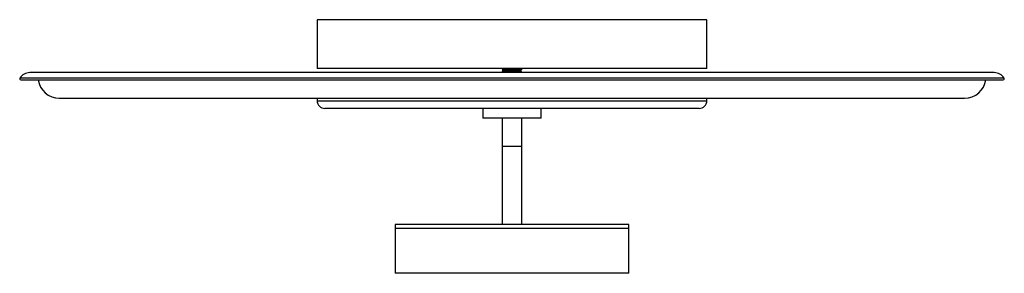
# Paper-space layout '_Superior' of a CAD drawing. Header units: millimetres. Extents: x -40 to 465, y -1108 to -978.
import ezdxf

# ---------------------------------------------------------------- set-up
doc = ezdxf.new("R2010")
doc.units = ezdxf.units.MM

psp = doc.layouts.new('_Superior')

# ---------------------------------------------------------------- linework, layer by layer
at = {"color": 7, "linetype": 'Continuous', "lineweight": 25}
for p, q in [((112.79, -978.5), (112.79, -1003.5)), ((312.79, -978.5), (112.79, -978.5)), ((312.79, -1003.5), (312.79, -978.5)), ((312.79, -1003.5), (112.79, -1003.5)), ((207.79, -1003.5), (207.79, -1003.86)), ((207.79, -1004.47), (207.79, -1004.56)), ((207.79, -1005.17), (207.79, -1005.26)), ((208.17, -1004.08), (208.17, -1004.25)), ((208.17, -1004.78), (208.17, -1004.95)), ((217.37, -1003.71), (217.74, -1003.5)), ((217.38, -1003.92), (217.38, -1003.74)), ((217.74, -1004.11), (217.38, -1003.89)), ((217.38, -1004.62), (217.38, -1004.44)), ((217.38, -1005.32), (217.38, -1005.14)), ((217.71, -1004.21), (217.65, -1004.23)), ((217.71, -1004.91), (217.65, -1004.93)), ((217.74, -1003.5), (217.74, -1004.11)), ((217.79, -1004.21), (217.79, -1004.12)), ((217.79, -1004.91), (217.79, -1004.82)), ((-39.35, -1009.24), (464.92, -1009.24)), ((460.25, -1005.63), (-34.68, -1005.63)), ((217.79, -1005.61), (217.79, -1005.52)), ((-19.51, -1018.69), (445.08, -1018.69)), ((112.79, -1018.69), (112.79, -1020)), ((312.79, -1020), (312.79, -1018.69)), ((308.79, -1024), (116.79, -1024)), ((197.79, -1024), (197.79, -1029)), ((227.79, -1029), (227.79, -1024)), ((227.79, -1029), (197.79, -1029)), ((207.79, -1029), (207.79, -1083.5)), ((217.79, -1083.5), (217.79, -1029)), ((217.79, -1043.5), (207.79, -1043.5)), ((152.79, -1083.5), (152.79, -1108.5)), ((272.79, -1083.5), (152.79, -1083.5)), ((272.79, -1085.5), (152.79, -1085.5)), ((272.79, -1108.5), (272.79, -1083.5)), ((272.79, -1108.5), (152.79, -1108.5))]:
    psp.add_line(p, q, dxfattribs=at)
at = {"color": 8, "linetype": 'Continuous', "lineweight": 25}
for p, q in [((465.35, -1008.47), (-39.78, -1008.47)), ((112.79, -1020), (312.79, -1020))]:
    psp.add_line(p, q, dxfattribs=at)
at = {"color": 7, "linetype": 'Continuous', "lineweight": 25}
for centre, radius, start, end in [((-39.35, -1008.74), 0.5, 148.2117, 270), ((-34.68, -1011.63), 6, 90, 148.2117), ((-19.51, -1007.69), 11, 188.0995, 270), ((445.08, -1007.69), 11, 270, 351.9005), ((460.25, -1011.63), 6, 31.7883, 90), ((464.92, -1008.74), 0.5, 270, 31.7883), ((116.79, -1020), 4, 180, 270), ((308.79, -1020), 4, 270, 0)]:
    psp.add_arc(centre, radius, start, end, dxfattribs=at)
for points, knots in [([(207.79, -1003.86), (207.85, -1003.9), (207.98, -1003.97), (208.1, -1004.04), (208.17, -1004.08)], [0, 0, 0, 0, 0.506172, 1, 1, 1, 1]), ([(208.17, -1004.25), (208.1, -1004.29), (207.98, -1004.36), (207.85, -1004.43), (207.79, -1004.47)], [0, 0, 0, 0, 0.499989, 1, 1, 1, 1]), ([(207.79, -1004.56), (207.85, -1004.6), (207.98, -1004.67), (208.1, -1004.74), (208.17, -1004.78)], [0, 0, 0, 0, 0.506172, 1, 1, 1, 1]), ([(208.17, -1004.95), (208.1, -1004.99), (207.98, -1005.06), (207.85, -1005.13), (207.79, -1005.17)], [0, 0, 0, 0, 0.499989, 1, 1, 1, 1]), ([(207.79, -1005.26), (207.85, -1005.3), (207.98, -1005.37), (208.1, -1005.44), (208.17, -1005.48)], [0, 0, 0, 0, 0.506172, 1, 1, 1, 1]), ([(217.71, -1003.51), (217.71, -1003.52), (217.72, -1003.54), (216.98, -1003.58), (215.59, -1003.62), (213.63, -1003.67), (211.5, -1003.71), (209.65, -1003.76), (208.38, -1003.8), (207.75, -1003.84), (207.85, -1003.86), (207.88, -1003.86)], [0, 0, 0, 0, 0.073603, 0.191528, 0.305176, 0.441549, 0.578926, 0.697901, 0.82176, 0.942606, 1, 1, 1, 1]), ([(217.46, -1004.25), (217.3, -1004.26), (216.92, -1004.28), (215.57, -1004.32), (213.63, -1004.37), (211.49, -1004.41), (209.65, -1004.46), (208.38, -1004.5), (207.75, -1004.54), (207.85, -1004.56), (207.88, -1004.56)], [0, 0, 0, 0, 0.098378, 0.225119, 0.377206, 0.53041, 0.663093, 0.801223, 0.935993, 1, 1, 1, 1]), ([(217.46, -1004.95), (217.3, -1004.96), (216.92, -1004.98), (215.57, -1005.02), (213.63, -1005.07), (211.49, -1005.11), (209.65, -1005.16), (208.38, -1005.2), (207.75, -1005.24), (207.85, -1005.26), (207.88, -1005.26)], [0, 0, 0, 0, 0.098378, 0.225119, 0.377206, 0.53041, 0.663093, 0.801223, 0.935993, 1, 1, 1, 1]), ([(217.71, -1004.12), (217.71, -1004.13), (217.72, -1004.15), (216.98, -1004.19), (215.59, -1004.23), (213.63, -1004.28), (211.5, -1004.33), (209.65, -1004.37), (208.39, -1004.41), (207.77, -1004.45), (207.85, -1004.46), (207.86, -1004.47)], [0, 0, 0, 0, 0.0753469, 0.1960663, 0.3124065, 0.4520113, 0.5926429, 0.714437, 0.8412309, 0.9649407, 1, 1, 1, 1]), ([(217.71, -1004.82), (217.71, -1004.83), (217.72, -1004.85), (216.98, -1004.89), (215.59, -1004.93), (213.63, -1004.98), (211.5, -1005.03), (209.65, -1005.07), (208.39, -1005.11), (207.77, -1005.15), (207.85, -1005.16), (207.86, -1005.17)], [0, 0, 0, 0, 0.075347, 0.196066, 0.312407, 0.452011, 0.592643, 0.714437, 0.841231, 0.964941, 1, 1, 1, 1]), ([(217.31, -1003.74), (217.31, -1003.75), (217.3, -1003.76), (216.65, -1003.8), (215.38, -1003.84), (213.56, -1003.88), (211.59, -1003.93), (209.89, -1003.97), (208.72, -1004.02), (208.15, -1004.05), (208.22, -1004.07), (208.24, -1004.08)], [0, 0, 0, 0, 0.038631, 0.162923, 0.282705, 0.42644, 0.571233, 0.69663, 0.827176, 0.954546, 1, 1, 1, 1]), ([(217.11, -1004.46), (216.96, -1004.48), (216.61, -1004.5), (215.36, -1004.54), (213.57, -1004.58), (211.59, -1004.63), (209.89, -1004.67), (208.72, -1004.72), (208.15, -1004.75), (208.22, -1004.77), (208.24, -1004.78)], [0, 0, 0, 0, 0.1004077, 0.2291354, 0.3836054, 0.5392116, 0.6739738, 0.8142691, 0.9511514, 1, 1, 1, 1]), ([(217.11, -1005.16), (216.96, -1005.18), (216.61, -1005.2), (215.36, -1005.24), (213.57, -1005.28), (211.59, -1005.33), (209.89, -1005.37), (208.72, -1005.42), (208.15, -1005.45), (208.22, -1005.47), (208.24, -1005.48)], [0, 0, 0, 0, 0.100408, 0.229135, 0.383605, 0.539212, 0.673974, 0.814269, 0.951151, 1, 1, 1, 1]), ([(217.31, -1003.92), (217.31, -1003.92), (217.3, -1003.94), (216.65, -1003.97), (215.38, -1004.01), (213.56, -1004.06), (211.6, -1004.11), (209.89, -1004.15), (208.73, -1004.2), (208.16, -1004.23), (208.22, -1004.25), (208.24, -1004.25)], [0, 0, 0, 0, 0.039118, 0.164731, 0.285785, 0.431048, 0.577379, 0.704109, 0.836041, 0.964765, 1, 1, 1, 1]), ([(217.17, -1004.64), (217, -1004.65), (216.64, -1004.67), (215.36, -1004.71), (213.57, -1004.76), (211.59, -1004.81), (209.89, -1004.85), (208.73, -1004.9), (208.16, -1004.93), (208.22, -1004.95), (208.24, -1004.95)], [0, 0, 0, 0, 0.111746, 0.24048, 0.394957, 0.550571, 0.685339, 0.825641, 0.96253, 1, 1, 1, 1]), ([(217.16, -1003.76), (217.22, -1003.73), (217.34, -1003.66), (217.46, -1003.58), (217.52, -1003.55)], [0, 0, 0, 0, 0.499998, 1, 1, 1, 1]), ([(217.16, -1004.46), (217.22, -1004.43), (217.34, -1004.36), (217.46, -1004.28), (217.52, -1004.25)], [0, 0, 0, 0, 0.499998, 1, 1, 1, 1]), ([(217.16, -1005.16), (217.22, -1005.13), (217.34, -1005.06), (217.46, -1004.98), (217.52, -1004.95)], [0, 0, 0, 0, 0.499998, 1, 1, 1, 1]), ([(217.57, -1004.15), (217.51, -1004.12), (217.39, -1004.05), (217.27, -1003.97), (217.21, -1003.94)], [0, 0, 0, 0, 0.500002, 1, 1, 1, 1]), ([(217.57, -1004.85), (217.51, -1004.82), (217.39, -1004.75), (217.27, -1004.67), (217.21, -1004.64)], [0, 0, 0, 0, 0.500002, 1, 1, 1, 1]), ([(217.57, -1005.55), (217.51, -1005.52), (217.39, -1005.45), (217.27, -1005.37), (217.21, -1005.34)], [0, 0, 0, 0, 0.500002, 1, 1, 1, 1]), ([(217.71, -1005.52), (217.74, -1005.53), (217.79, -1005.54), (217.57, -1005.55), (217.52, -1005.55)], [0, 0, 0, 0, 0.784239, 1, 1, 1, 1])]:
    psp.add_open_spline(points, degree=3, knots=knots, dxfattribs=at)

doc.saveas('drawing.dxf')
